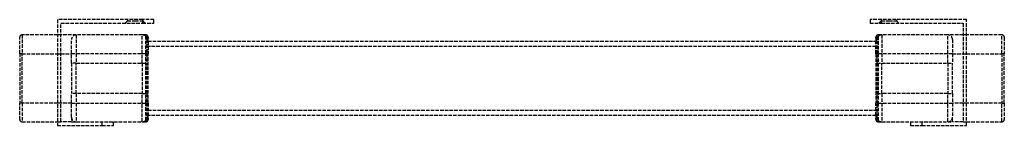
# Model space of a CAD drawing. Header units: millimetres. Extents: x -209 to 209, y -45 to 0.
import ezdxf

# ---------------------------------------------------------------- set-up
doc = ezdxf.new("R2010")
doc.units = ezdxf.units.MM
doc.header["$LTSCALE"] = 10
doc.linetypes.add('ALLCAD_Strich', pattern=[0.2, 0.15, -0.05])
doc.layers.add('BESCH_KONT_sich_schn_grun_2d', color=10, linetype='Continuous')

msp = doc.modelspace()

# ---------------------------------------------------------------- linework, layer by layer
at = {"layer": 'BESCH_KONT_sich_schn_grun_2d', "linetype": 'ALLCAD_Strich'}
for p, q in [((-156.88, 0), (-193, 0)), ((-193, 0), (-193, -45)), ((-163.25, 0), (-163.25, -0.5)), ((-152, 0), (-156.88, 0)), ((-156.88, 0), (-156.88, -1.5)), ((-156.75, 0), (-156.75, -0.5)), ((-152, -1.5), (-152, 0)), ((156.88, 0), (152, 0)), ((152, 0), (152, -1.5)), ((156.75, 0), (156.75, -0.5)), ((193, 0), (156.88, 0)), ((156.88, -1.5), (156.88, 0)), ((163.25, 0), (163.25, -0.5)), ((193, -45), (193, 0)), ((-191.5, -1.5), (-156.88, -1.5)), ((-191.5, -43.5), (-191.5, -1.5)), ((-163.25, -0.5), (-164.25, -1.5)), ((-163.25, -0.5), (-160, -0.5)), ((-160, -0.5), (-156.75, -0.5)), ((-156.88, -1.5), (-152, -1.5)), ((-156.75, -0.5), (-155.75, -1.5)), ((152, -1.5), (156.88, -1.5)), ((156.75, -0.5), (155.75, -1.5)), ((156.75, -0.5), (160, -0.5)), ((156.88, -1.5), (191.5, -1.5)), ((160, -0.5), (163.25, -0.5)), ((163.25, -0.5), (164.25, -1.5)), ((191.5, -1.5), (191.5, -43.5)), ((-209, -14.5), (-209, -7.5)), ((-193, -6.5), (-208, -6.5)), ((-208, -6.5), (-208, -14.5)), ((-191.5, -6.5), (-193, -6.5)), ((-185, -6.5), (-191.5, -6.5)), ((-157, -6.5), (-185, -6.5)), ((-185, -6.5), (-185, -18.5)), ((-155.5, -6.5), (-157, -6.5)), ((-157, -18.5), (-157, -6.5)), ((-155.5, -7.18), (-155.5, -6.5)), ((-155.5, -14.5), (-155.5, -7.18)), ((-154.5, -7.5), (-154.5, -8.09)), ((154.5, -8.09), (154.5, -7.5)), ((155.5, -6.5), (155.5, -7.18)), ((157, -6.5), (155.5, -6.5)), ((155.5, -7.18), (155.5, -14.5)), ((157, -6.5), (157, -18.5)), ((185, -6.5), (157, -6.5)), ((191.5, -6.5), (185, -6.5)), ((185, -18.5), (185, -6.5)), ((193, -6.5), (191.5, -6.5)), ((208, -6.5), (193, -6.5)), ((208, -14.5), (208, -6.5)), ((209, -7.5), (209, -14.5)), ((-187, -18.5), (-187, -8.5)), ((-155, -8.5), (-155, -18.5)), ((155, -9.3), (-155, -9.3)), ((-155, -11.3), (155, -11.3)), ((-154.5, -9.15), (-154.5, -9.3)), ((-154.5, -9.3), (-154.5, -14.5)), ((154.5, -9.3), (154.5, -9.15)), ((154.5, -14.5), (154.5, -9.3)), ((155, -18.5), (155, -8.5)), ((187, -8.5), (187, -18.5)), ((-208, -14.5), (-209, -14.5)), ((-209, -14.5), (-209, -35.5)), ((-208, -35.5), (-208, -14.5)), ((-208, -14.5), (-193, -14.5)), ((-193, -14.5), (-191.5, -14.5)), ((-191.5, -14.5), (-187, -14.5)), ((-155.5, -14.5), (-187, -14.5)), ((-155, -14.5), (-155.5, -14.5)), ((-155.5, -35.5), (-155.5, -14.5)), ((-154.5, -14.5), (-155, -14.5)), ((-154.5, -35.5), (-154.5, -14.5)), ((155, -14.5), (154.5, -14.5)), ((154.5, -14.5), (154.5, -35.5)), ((155.5, -14.5), (155, -14.5)), ((155.5, -14.5), (155.5, -35.5)), ((187, -14.5), (155.5, -14.5)), ((187, -14.5), (191.5, -14.5)), ((191.5, -14.5), (193, -14.5)), ((193, -14.5), (208, -14.5)), ((209, -14.5), (208, -14.5)), ((208, -14.5), (208, -35.5)), ((209, -35.5), (209, -14.5)), ((-187, -18.5), (-187, -31.5)), ((-185, -18.5), (-187, -18.5)), ((-185, -31.5), (-185, -18.5)), ((-185, -18.5), (-157, -18.5)), ((-157, -18.5), (-155, -18.5)), ((-157, -18.5), (-157, -31.5)), ((-155, -31.5), (-155, -18.5)), ((155, -18.5), (157, -18.5)), ((155, -18.5), (155, -31.5)), ((157, -31.5), (157, -18.5)), ((157, -18.5), (185, -18.5)), ((185, -18.5), (187, -18.5)), ((185, -18.5), (185, -31.5)), ((187, -31.5), (187, -18.5)), ((-187, -41.5), (-187, -31.5)), ((-185, -31.5), (-187, -31.5)), ((-185, -31.5), (-185, -43.5)), ((-157, -31.5), (-185, -31.5)), ((-157, -31.5), (-155, -31.5)), ((-157, -43.5), (-157, -31.5)), ((-155, -31.5), (-155, -41.5)), ((155, -31.5), (157, -31.5)), ((155, -41.5), (155, -31.5)), ((157, -31.5), (157, -43.5)), ((185, -31.5), (157, -31.5)), ((185, -31.5), (187, -31.5)), ((185, -43.5), (185, -31.5)), ((187, -31.5), (187, -41.5)), ((-208, -35.5), (-209, -35.5)), ((-209, -42.5), (-209, -35.5)), ((-208, -35.5), (-208, -43.5)), ((-193, -35.5), (-208, -35.5)), ((-191.5, -35.5), (-193, -35.5)), ((-187, -35.5), (-191.5, -35.5)), ((-187, -35.5), (-155.5, -35.5)), ((-155, -35.5), (-155.5, -35.5)), ((-155.5, -42.82), (-155.5, -35.5)), ((-154.5, -35.5), (-155, -35.5)), ((-154.5, -35.5), (-154.5, -40.7)), ((155, -35.5), (154.5, -35.5)), ((154.5, -40.7), (154.5, -35.5)), ((155, -35.5), (155.5, -35.5)), ((155.5, -35.5), (155.5, -42.82)), ((155.5, -35.5), (187, -35.5)), ((191.5, -35.5), (187, -35.5)), ((193, -35.5), (191.5, -35.5)), ((208, -35.5), (193, -35.5)), ((208, -35.5), (209, -35.5)), ((208, -43.5), (208, -35.5)), ((209, -35.5), (209, -42.5)), ((-187, -41.5), (-187, -43.5)), ((155, -38.7), (-155, -38.7)), ((-155, -40.7), (155, -40.7)), ((-154.5, -40.7), (-154.5, -40.85)), ((-0.01, -40.7), (-0.01, -40.71)), ((-0.01, -40.7), (-0.01, -40.71)), ((-0.01, -40.7), (-0.01, -40.71)), ((-0.01, -40.7), (-0.01, -40.71)), ((-0.01, -40.7), (-0.01, -40.71)), ((-0.01, -40.7), (-0.01, -40.71)), ((-0.01, -40.7), (-0.01, -40.71)), ((-0.01, -40.71), (-0.01, -40.71)), ((-0.01, -40.71), (-0.01, -40.71)), ((-0.01, -40.71), (0, -40.71)), ((0, -40.7), (0, -40.71)), ((0, -40.7), (0, -40.71)), ((0, -40.7), (0, -40.71)), ((0, -40.7), (0, -40.71)), ((0, -40.7), (0, -40.71)), ((0, -40.71), (0, -40.7)), ((0, -40.7), (0, -40.71)), ((0, -40.7), (0, -40.71)), ((0, -40.7), (0, -40.71)), ((0.01, -40.71), (0, -40.71)), ((0, -40.71), (0, -40.71)), ((0, -40.71), (0, -40.71)), ((0.01, -40.7), (0.01, -40.71)), ((0.01, -40.7), (0.01, -40.71)), ((0.01, -40.7), (0.01, -40.71)), ((0.01, -40.7), (0.01, -40.71)), ((0.01, -40.7), (0.01, -40.71)), ((0.01, -40.7), (0.01, -40.71)), ((0.01, -40.7), (0.01, -40.71)), ((0.01, -40.71), (0.01, -40.71)), ((0.01, -40.71), (0.01, -40.71)), ((154.5, -40.85), (154.5, -40.7)), ((187, -43.5), (187, -41.5)), ((-208, -43.5), (-193, -43.5)), ((-193, -43.5), (-191.5, -43.5)), ((-193, -45), (-174.06, -45)), ((-187, -43.5), (-191.5, -43.5)), ((-187, -43.5), (-185, -43.5)), ((-185, -43.5), (-157, -43.5)), ((-174.06, -43.5), (-174.06, -45)), ((-174.06, -45), (-169.18, -45)), ((-169.18, -45), (-169.18, -43.5)), ((-157, -43.5), (-155.5, -43.5)), ((-155.5, -43.5), (-155.5, -42.82)), ((-154.5, -41.91), (-154.5, -42.5)), ((154.5, -42.5), (154.5, -41.91)), ((155.5, -42.82), (155.5, -43.5)), ((155.5, -43.5), (157, -43.5)), ((157, -43.5), (185, -43.5)), ((169.18, -43.5), (169.18, -45)), ((169.18, -45), (174.06, -45)), ((174.06, -45), (174.06, -43.5)), ((174.06, -45), (193, -45)), ((185, -43.5), (187, -43.5)), ((191.5, -43.5), (187, -43.5)), ((191.5, -43.5), (193, -43.5)), ((193, -43.5), (208, -43.5))]:
    msp.add_line(p, q, dxfattribs=at)
for centre, radius, start, end in [((-208, -7.5), 1, 90, 180), ((-185, -8.5), 2, 90, 180), ((-157, -8.5), 2, 0, 90), ((-155.5, -7.5), 1, 0, 90), ((155.5, -7.5), 1, 90, 180), ((157, -8.5), 2, 90, 180), ((185, -8.5), 2, 0, 90), ((208, -7.5), 1, 0, 90), ((-185, -41.5), 2, 180, 270), ((-157, -41.5), 2, 270, 0), ((157, -41.5), 2, 180, 270), ((185, -41.5), 2, 270, 0), ((-208, -42.5), 1, 180, 270), ((-155.5, -42.5), 1, 270, 0), ((155.5, -42.5), 1, 180, 270), ((208, -42.5), 1, 270, 0)]:
    msp.add_arc(centre, radius, start, end, dxfattribs=at)
at = {"layer": 'BESCH_KONT_sich_schn_grun_2d', "linetype": 'ALLCAD_Strich', "extrusion": (0, 0, -1)}
for centre, major_axis, ratio, start_param, end_param in [((-155.5, -8.09), (1, 0), 0.915359, -1.570796, 0), ((155.5, -8.09), (-1, 0), 0.915359, 0, 1.570796), ((-155.5, -9.15), (1, 0), 0.75, -1.047198, 0), ((155.5, -9.15), (-1, 0), 0.75, 0, 1.047198), ((-155.5, -41.91), (1, 0), 0.915359, 0, 1.570796), ((155.5, -41.91), (-1, 0), 0.915359, -1.570796, 0)]:
    msp.add_ellipse(centre, major_axis=major_axis, ratio=ratio, start_param=start_param, end_param=end_param, dxfattribs=at)
at = {"layer": 'BESCH_KONT_sich_schn_grun_2d', "linetype": 'ALLCAD_Strich'}
for centre, major_axis, start_param, end_param in [((-155.5, -40.85), (1, 0), -1.047198, 0), ((155.5, -40.85), (-1, 0), 0, 1.047198)]:
    msp.add_ellipse(centre, major_axis=major_axis, ratio=0.75, start_param=start_param, end_param=end_param, dxfattribs=at)
for points, knots in [([(-154.5, -9.15), (-154.5, -8.93), (-154.5, -8.75), (-154.5, -8.41), (-154.5, -8.25), (-154.5, -8.09)], [0.0791828, 0.0791828, 0.0791828, 0.0791828, 0.179591, 0.179591, 0.2961622, 0.2961622, 0.2961622, 0.2961622]), ([(154.5, -8.09), (154.5, -8.25), (154.5, -8.42), (154.5, -8.77), (154.5, -8.94), (154.5, -9.15)], [0.9594521, 0.9594521, 0.9594521, 0.9594521, 1.0802276, 1.0802276, 1.1761029, 1.1761029, 1.1761029, 1.1761029]), ([(-154.5, -41.91), (-154.5, -41.85), (-154.5, -41.79), (-154.5, -41.58), (-154.5, -41.43), (-154.5, -41.13), (-154.5, -41), (-154.5, -40.85)], [0.9599837, 0.9599837, 0.9599837, 0.9599837, 1.0029619, 1.0029619, 1.1103765, 1.1103765, 1.1775106, 1.1775106, 1.1775106, 1.1775106]), ([(154.5, -40.85), (154.5, -41), (154.5, -41.13), (154.5, -41.43), (154.5, -41.59), (154.5, -41.79), (154.5, -41.85), (154.5, -41.91)], [0.0790522, 0.0790522, 0.0790522, 0.0790522, 0.1466702, 0.1466702, 0.2548589, 0.2548589, 0.2966398, 0.2966398, 0.2966398, 0.2966398])]:
    msp.add_open_spline(points, degree=3, knots=knots, dxfattribs=at)

doc.saveas('drawing.dxf')
